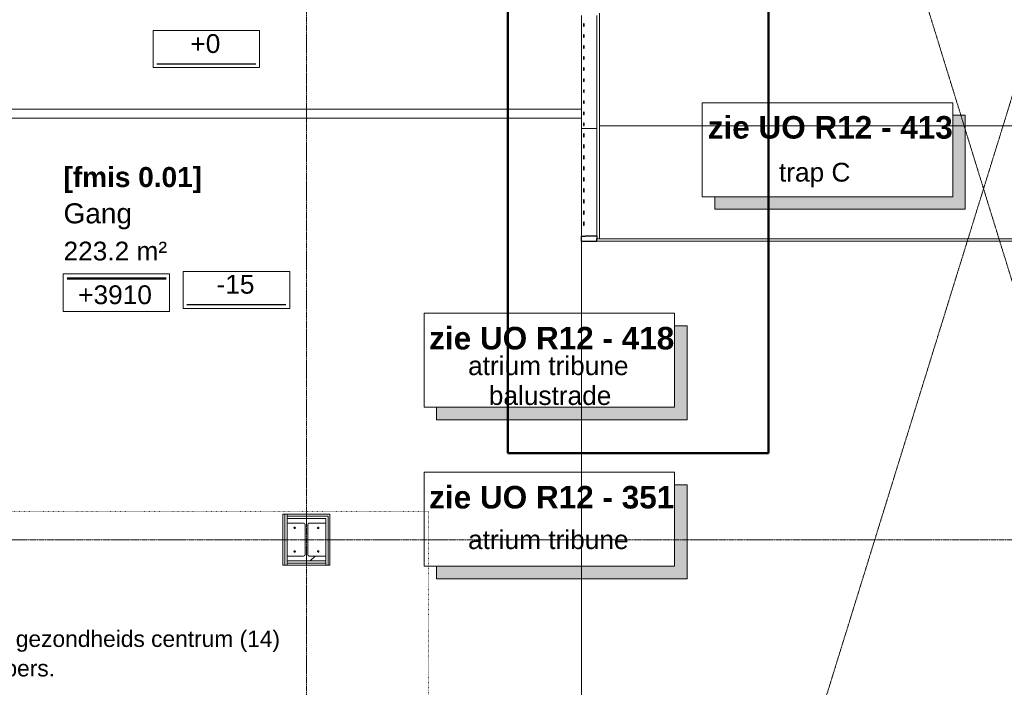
# Model space of a CAD drawing. Header units: millimetres. Extents: x 522 to 75900, y -25803 to 58941.
# Tile 31 of 134: x 20311 to 28172, y 16022 to 21348. Entities that reach past the tile are written whole.
import ezdxf

# ---------------------------------------------------------------- set-up
doc = ezdxf.new("R2010")
doc.units = ezdxf.units.MM
for name, pattern in [('Dot', [4.7625, 0, -4.7625]), ('Dot 2mm', [2, 0, -2]), ('Grid Line', [22.225, 12.7, -3.175, 3.175, -3.175]), ('Streep 1_1', [2, 1, -1])]:
    doc.linetypes.add(name, pattern=pattern)
for name, color, linetype, lineweight in [('00_Algemeen', 7, 'Dot', 9), ('22_Metselwerk', 7, 'Continuous', 9), ('25_Metaalconstructiewerk', 7, 'Continuous', 9), ('30_Kozijnen-ramen-deuren', 7, 'Continuous', 9), ('42_Dekvloeren en vloersystemen', 7, 'Continuous', 9)]:
    doc.layers.add(name, color=color, linetype=linetype, lineweight=lineweight)
doc.styles.add('Arial_1', font='arial.ttf', dxfattribs={"height": 130})
doc.styles.add('Arial_2', font='arial.ttf', dxfattribs={"height": 160})
doc.styles.add('Arial_3', font='arial.ttf', dxfattribs={"height": 150})
doc.styles.add('Arial_B_1', font='arialbd.ttf', dxfattribs={"height": 160})
doc.styles.add('Arial_B_2', font='arialbd.ttf', dxfattribs={"height": 180})
pattern_1 = [(90, (0, 0), (-200, 1e-14), [])]

# ---------------------------------------------------------------- blocks, each defined once
blk = doc.blocks.new('28_SCO_TLB_IN_steel S355_HEM - HE300M-3291567-100 - Plattegrond - Begane grond')
at = {"layer": '25_Metaalconstructiewerk', "lineweight": 13}
h = blk.add_hatch(dxfattribs=at)
h.set_pattern_fill('FP_126', color=256, style=0, pattern_type=2)
h.set_pattern_definition([(45, (-22600, -17200), (-500, 500), []), (45, (-22430, -17200), (-500, 500), []), (45, (-22420, -17200), (-500, 500), []), (45, (-22410, -17200), (-500, 500), []), (45, (-22400, -17200), (-500, 500), []), (45, (-22390, -17200), (-500, 500), []), (45, (-22380, -17200), (-500, 500), []), (45, (-22370, -17200), (-500, 500), [])])
h.paths.add_polyline_path([(155, -170), (155, -131), (22.5, -131), (14, -127.5), (10.5, -119), (10.5, 119), (14, 127.5), (22.5, 131), (155, 131), (155, 170), (-155, 170), (-155, 131), (-22.5, 131), (-14, 127.5), (-10.5, 119), (-10.5, -119), (-14, -127.5), (-22.5, -131), (-155, -131), (-155, -170), (108.8, -170)], flags=0)
for p, q in [((155, 170), (-155, 170)), ((-155, 170), (-155, 131)), ((155, 131), (155, 170)), ((-155, 131), (-22.5, 131)), ((-10.5, 119), (-10.5, -119)), ((10.5, -119), (10.5, 119)), ((22.5, 131), (155, 131)), ((-22.5, -131), (-155, -131)), ((-155, -131), (-155, -170)), ((155, -131), (22.5, -131)), ((155, -170), (155, -131)), ((-155, -170), (155, -170))]:
    blk.add_line(p, q, dxfattribs=at)
for centre, start, end in [((-22.5, 119), 0, 90), ((22.5, 119), 90, 180), ((-22.5, -119), 270, 0), ((22.5, -119), 180, 270)]:
    blk.add_arc(centre, 12, start, end, dxfattribs=at)
blk = doc.blocks.new('28_ARC_staal - bevestiging - voetplaat 4 ankers lxbxt_f - 500x500x20 stelruimte 20 200-200 inboordiepte 500-3222366-100 - Plattegrond - Begane grond')
at = {"layer": '25_Metaalconstructiewerk', "lineweight": 13}
for centre, start, end in [((-93.9, 93.9), 0, 180), ((-93.9, 93.9), 180, 360), ((93.9, 93.9), 0, 180), ((93.9, 93.9), 180, 360), ((-93.9, -93.9), 0, 180), ((-93.9, -93.9), 180, 360), ((93.9, -93.9), 0, 180), ((93.9, -93.9), 180, 360)]:
    blk.add_arc(centre, 6, start, end, dxfattribs=at)
blk = doc.blocks.new('FRA_R12_AWT_CON_Betonwerk_R20_rvt-1-100 - Plattegrond - Begane grond')
at = {"lineweight": 13}
blk.add_blockref('28_SCO_TLB_IN_steel S355_HEM - HE300M-3291567-100 - Plattegrond - Begane grond', (22600, 17200), dxfattribs=at)
at = {"lineweight": 13, "rotation": 89.99999999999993}
blk.add_blockref('28_ARC_staal - bevestiging - voetplaat 4 ankers lxbxt_f - 500x500x20 stelruimte 20 200-200 inboordiepte 500-3222366-100 - Plattegrond - Begane grond', (22600, 17200), dxfattribs=at)
blk = doc.blocks.new('Rectangular Mullion - 34RAIm_125x40-8614695-100 - Plattegrond - Begane grond')
at = {"layer": '30_Kozijnen-ramen-deuren', "lineweight": 25}
for p, q in [((0, 20), (-40, 20)), ((-40, 20), (-40, -10)), ((0, 20), (0, -105)), ((-40, -105), (-40, -10)), ((-40, -105), (-20, -105)), ((0, -105), (-20, -105))]:
    blk.add_line(p, q, dxfattribs=at)
blk = doc.blocks.new('Rectangular Mullion - 34RAIm_125x40-6317723-100 - Plattegrond - Begane grond')
at = {"layer": '30_Kozijnen-ramen-deuren'}
for p, q in [((24795, 20480), (24795, 21380)), ((24920, 20480), (24920, 21380)), ((24920, 20480), (24795, 20480))]:
    blk.add_line(p, q, dxfattribs=at)
blk = doc.blocks.new('Rectangular Mullion - 34RAIm_125x40-V34-100 - Plattegrond - Begane grond')
at = {"layer": '30_Kozijnen-ramen-deuren'}
for p, q in [((24795, 19620), (24795, 20480)), ((24920, 19620), (24920, 20480))]:
    blk.add_line(p, q, dxfattribs=at)
blk = doc.blocks.new('24_STR_tribune-beton prefab - 24_STR_tribune-beton prefab-breedte 3765mm-optrede 500mm-aantrede 900mm-notch 900mm-6610874-100 - Plattegrond - Begane grond')
at = {"layer": '30_Kozijnen-ramen-deuren'}
for p, q in [((-1882.5, 0), (-1882.5, 900)), ((1882.5, 0), (1882.5, 900)), ((1882.5, 0), (-1882.5, 0))]:
    blk.add_line(p, q, dxfattribs=at)
blk = doc.blocks.new('34_RAI_balustrade_stair_C L1-2 - 34_RAI_balustrade_stair_C - L1-2-8787965-100 - Plattegrond - Begane grond')
at = {"layer": '30_Kozijnen-ramen-deuren'}
for p, q in [((-3.5, 1722.1), (-3.5, 1720.9)), ((-3.5, 1711.1), (-3.5, 1709.9)), ((3.5, 1720.9), (3.5, 1722.1)), ((3.5, 1709.9), (3.5, 1711.1)), ((-3.5, 1634.1), (-3.5, 1632.9)), ((-3.5, 1623.1), (-3.5, 1621.9)), ((3.5, 1632.9), (3.5, 1634.1)), ((3.5, 1621.9), (3.5, 1623.1)), ((-3.5, 1546.1), (-3.5, 1544.9)), ((-3.5, 1535.1), (-3.5, 1533.9)), ((3.5, 1544.9), (3.5, 1546.1)), ((3.5, 1533.9), (3.5, 1535.1)), ((-3.5, 1458.1), (-3.5, 1456.9)), ((-3.5, 1447.1), (-3.5, 1445.9)), ((3.5, 1456.9), (3.5, 1458.1)), ((3.5, 1445.9), (3.5, 1447.1)), ((-3.5, 1370.1), (-3.5, 1368.9)), ((-3.5, 1359.1), (-3.5, 1357.9)), ((3.5, 1368.9), (3.5, 1370.1)), ((3.5, 1357.9), (3.5, 1359.1)), ((-3.5, 1282.1), (-3.5, 1280.9)), ((-3.5, 1271.1), (-3.5, 1269.9)), ((3.5, 1280.9), (3.5, 1282.1)), ((3.5, 1269.9), (3.5, 1271.1)), ((-3.5, 1194.1), (-3.5, 1192.9)), ((-3.5, 1183.1), (-3.5, 1181.9)), ((3.5, 1192.9), (3.5, 1194.1)), ((3.5, 1181.9), (3.5, 1183.1)), ((-3.5, 1106.1), (-3.5, 1104.9)), ((3.5, 1104.9), (3.5, 1106.1)), ((-3.5, 1095.1), (-3.5, 1093.9)), ((3.5, 1093.9), (3.5, 1095.1)), ((-3.5, 1018.1), (-3.5, 1016.9)), ((-3.5, 1007.1), (-3.5, 1005.9)), ((3.5, 1016.9), (3.5, 1018.1)), ((3.5, 1005.9), (3.5, 1007.1)), ((-3.5, 930.1), (-3.5, 928.9)), ((-3.5, 919.1), (-3.5, 917.9)), ((3.5, 928.9), (3.5, 930.1)), ((3.5, 917.9), (3.5, 919.1)), ((-3.5, 845.1), (-3.5, 840.9)), ((-3.5, 831.1), (-3.5, 826.9)), ((3.5, 840.9), (3.5, 845.1)), ((3.5, 826.9), (3.5, 831.1)), ((-3.5, 757.1), (-3.5, 752.9)), ((-3.5, 743.1), (-3.5, 738.9)), ((3.5, 752.9), (3.5, 757.1)), ((3.5, 738.9), (3.5, 743.1)), ((-3.5, 669.1), (-3.5, 664.9)), ((-3.5, 655.1), (-3.5, 650.9)), ((3.5, 664.9), (3.5, 669.1)), ((3.5, 650.9), (3.5, 655.1)), ((-3.5, 581.1), (-3.5, 576.9)), ((-3.5, 567.1), (-3.5, 562.9)), ((3.5, 576.9), (3.5, 581.1)), ((3.5, 562.9), (3.5, 567.1)), ((-3.5, 493.1), (-3.5, 488.9)), ((-3.5, 479.1), (-3.5, 474.9)), ((3.5, 488.9), (3.5, 493.1)), ((3.5, 474.9), (3.5, 479.1)), ((-3.5, 405.1), (-3.5, 400.9)), ((3.5, 400.9), (3.5, 405.1)), ((-3.5, 391.1), (-3.5, 386.9)), ((-3.5, 317.1), (-3.5, 312.9)), ((3.5, 386.9), (3.5, 391.1)), ((3.5, 312.9), (3.5, 317.1)), ((-3.5, 303.1), (-3.5, 298.9)), ((3.5, 298.9), (3.5, 303.1)), ((-3.5, 229.1), (-3.5, 224.9)), ((-3.5, 215.1), (-3.5, 210.9)), ((3.5, 224.9), (3.5, 229.1)), ((3.5, 210.9), (3.5, 215.1)), ((-3.5, 141.1), (-3.5, 136.9)), ((-3.5, 127.1), (-3.5, 122.9)), ((3.5, 136.9), (3.5, 141.1)), ((3.5, 122.9), (3.5, 127.1))]:
    blk.add_line(p, q, dxfattribs=at)
at = {"layer": '30_Kozijnen-ramen-deuren', "lineweight": 25, "flags": 128}
for points in [[(3.5, 1722.1), (3.4, 1722.9), (3.1, 1723.7), (2.6, 1724.4), (2, 1725), (1.2, 1725.4), (0.4, 1725.6), (-0.4, 1725.6), (-1.2, 1725.4), (-2, 1725), (-2.6, 1724.4), (-3.1, 1723.7), (-3.4, 1722.9), (-3.5, 1722.1)], [(-3.5, 1722.1), (-3.4, 1721.3), (-3.1, 1720.5), (-2.6, 1719.8), (-2, 1719.2), (-1.2, 1718.8), (-0.4, 1718.6), (0.4, 1718.6), (1.2, 1718.8), (2, 1719.2), (2.6, 1719.8), (3.1, 1720.5), (3.4, 1721.3), (3.5, 1722.1)], [(3.5, 1709.9), (3.4, 1710.7), (3.1, 1711.5), (2.6, 1712.2), (2, 1712.8), (1.2, 1713.2), (0.4, 1713.4), (-0.4, 1713.4), (-1.2, 1713.2), (-2, 1712.8), (-2.6, 1712.2), (-3.1, 1711.5), (-3.4, 1710.7), (-3.5, 1709.9)], [(-3.5, 1709.9), (-3.4, 1709.1), (-3.1, 1708.3), (-2.6, 1707.6), (-2, 1707), (-1.2, 1706.6), (-0.4, 1706.4), (0.4, 1706.4), (1.2, 1706.6), (2, 1707), (2.6, 1707.6), (3.1, 1708.3), (3.4, 1709.1), (3.5, 1709.9)], [(3.5, 1634.1), (3.4, 1634.9), (3.1, 1635.7), (2.6, 1636.4), (2, 1637), (1.2, 1637.4), (0.4, 1637.6), (-0.4, 1637.6), (-1.2, 1637.4), (-2, 1637), (-2.6, 1636.4), (-3.1, 1635.7), (-3.4, 1634.9), (-3.5, 1634.1)], [(-3.5, 1634.1), (-3.4, 1633.3), (-3.1, 1632.5), (-2.6, 1631.8), (-2, 1631.2), (-1.2, 1630.8), (-0.4, 1630.6), (0.4, 1630.6), (1.2, 1630.8), (2, 1631.2), (2.6, 1631.8), (3.1, 1632.5), (3.4, 1633.3), (3.5, 1634.1)], [(3.5, 1621.9), (3.4, 1622.7), (3.1, 1623.5), (2.6, 1624.2), (2, 1624.8), (1.2, 1625.2), (0.4, 1625.4), (-0.4, 1625.4), (-1.2, 1625.2), (-2, 1624.8), (-2.6, 1624.2), (-3.1, 1623.5), (-3.4, 1622.7), (-3.5, 1621.9)], [(-3.5, 1621.9), (-3.4, 1621.1), (-3.1, 1620.3), (-2.6, 1619.6), (-2, 1619), (-1.2, 1618.6), (-0.4, 1618.4), (0.4, 1618.4), (1.2, 1618.6), (2, 1619), (2.6, 1619.6), (3.1, 1620.3), (3.4, 1621.1), (3.5, 1621.9)], [(3.5, 1546.1), (3.4, 1546.9), (3.1, 1547.7), (2.6, 1548.4), (2, 1549), (1.2, 1549.4), (0.4, 1549.6), (-0.4, 1549.6), (-1.2, 1549.4), (-2, 1549), (-2.6, 1548.4), (-3.1, 1547.7), (-3.4, 1546.9), (-3.5, 1546.1)], [(-3.5, 1546.1), (-3.4, 1545.3), (-3.1, 1544.5), (-2.6, 1543.8), (-2, 1543.2), (-1.2, 1542.8), (-0.4, 1542.6), (0.4, 1542.6), (1.2, 1542.8), (2, 1543.2), (2.6, 1543.8), (3.1, 1544.5), (3.4, 1545.3), (3.5, 1546.1)], [(3.5, 1533.9), (3.4, 1534.7), (3.1, 1535.5), (2.6, 1536.2), (2, 1536.8), (1.2, 1537.2), (0.4, 1537.4), (-0.4, 1537.4), (-1.2, 1537.2), (-2, 1536.8), (-2.6, 1536.2), (-3.1, 1535.5), (-3.4, 1534.7), (-3.5, 1533.9)], [(-3.5, 1533.9), (-3.4, 1533.1), (-3.1, 1532.3), (-2.6, 1531.6), (-2, 1531), (-1.2, 1530.6), (-0.4, 1530.4), (0.4, 1530.4), (1.2, 1530.6), (2, 1531), (2.6, 1531.6), (3.1, 1532.3), (3.4, 1533.1), (3.5, 1533.9)], [(3.5, 1458.1), (3.4, 1458.9), (3.1, 1459.7), (2.6, 1460.4), (2, 1461), (1.2, 1461.4), (0.4, 1461.6), (-0.4, 1461.6), (-1.2, 1461.4), (-2, 1461), (-2.6, 1460.4), (-3.1, 1459.7), (-3.4, 1458.9), (-3.5, 1458.1)], [(-3.5, 1458.1), (-3.4, 1457.3), (-3.1, 1456.5), (-2.6, 1455.8), (-2, 1455.2), (-1.2, 1454.8), (-0.4, 1454.6), (0.4, 1454.6), (1.2, 1454.8), (2, 1455.2), (2.6, 1455.8), (3.1, 1456.5), (3.4, 1457.3), (3.5, 1458.1)], [(3.5, 1445.9), (3.4, 1446.7), (3.1, 1447.5), (2.6, 1448.2), (2, 1448.8), (1.2, 1449.2), (0.4, 1449.4), (-0.4, 1449.4), (-1.2, 1449.2), (-2, 1448.8), (-2.6, 1448.2), (-3.1, 1447.5), (-3.4, 1446.7), (-3.5, 1445.9)], [(-3.5, 1445.9), (-3.4, 1445.1), (-3.1, 1444.3), (-2.6, 1443.6), (-2, 1443), (-1.2, 1442.6), (-0.4, 1442.4), (0.4, 1442.4), (1.2, 1442.6), (2, 1443), (2.6, 1443.6), (3.1, 1444.3), (3.4, 1445.1), (3.5, 1445.9)], [(3.5, 1370.1), (3.4, 1370.9), (3.1, 1371.7), (2.6, 1372.4), (2, 1373), (1.2, 1373.4), (0.4, 1373.6), (-0.4, 1373.6), (-1.2, 1373.4), (-2, 1373), (-2.6, 1372.4), (-3.1, 1371.7), (-3.4, 1370.9), (-3.5, 1370.1)], [(-3.5, 1370.1), (-3.4, 1369.3), (-3.1, 1368.5), (-2.6, 1367.8), (-2, 1367.2), (-1.2, 1366.8), (-0.4, 1366.6), (0.4, 1366.6), (1.2, 1366.8), (2, 1367.2), (2.6, 1367.8), (3.1, 1368.5), (3.4, 1369.3), (3.5, 1370.1)], [(3.5, 1357.9), (3.4, 1358.7), (3.1, 1359.5), (2.6, 1360.2), (2, 1360.8), (1.2, 1361.2), (0.4, 1361.4), (-0.4, 1361.4), (-1.2, 1361.2), (-2, 1360.8), (-2.6, 1360.2), (-3.1, 1359.5), (-3.4, 1358.7), (-3.5, 1357.9)], [(-3.5, 1357.9), (-3.4, 1357.1), (-3.1, 1356.3), (-2.6, 1355.6), (-2, 1355), (-1.2, 1354.6), (-0.4, 1354.4), (0.4, 1354.4), (1.2, 1354.6), (2, 1355), (2.6, 1355.6), (3.1, 1356.3), (3.4, 1357.1), (3.5, 1357.9)], [(3.5, 1282.1), (3.4, 1282.9), (3.1, 1283.7), (2.6, 1284.4), (2, 1285), (1.2, 1285.4), (0.4, 1285.6), (-0.4, 1285.6), (-1.2, 1285.4), (-2, 1285), (-2.6, 1284.4), (-3.1, 1283.7), (-3.4, 1282.9), (-3.5, 1282.1)], [(-3.5, 1282.1), (-3.4, 1281.3), (-3.1, 1280.5), (-2.6, 1279.8), (-2, 1279.2), (-1.2, 1278.8), (-0.4, 1278.6), (0.4, 1278.6), (1.2, 1278.8), (2, 1279.2), (2.6, 1279.8), (3.1, 1280.5), (3.4, 1281.3), (3.5, 1282.1)], [(3.5, 1269.9), (3.4, 1270.7), (3.1, 1271.5), (2.6, 1272.2), (2, 1272.8), (1.2, 1273.2), (0.4, 1273.4), (-0.4, 1273.4), (-1.2, 1273.2), (-2, 1272.8), (-2.6, 1272.2), (-3.1, 1271.5), (-3.4, 1270.7), (-3.5, 1269.9)], [(-3.5, 1269.9), (-3.4, 1269.1), (-3.1, 1268.3), (-2.6, 1267.6), (-2, 1267), (-1.2, 1266.6), (-0.4, 1266.4), (0.4, 1266.4), (1.2, 1266.6), (2, 1267), (2.6, 1267.6), (3.1, 1268.3), (3.4, 1269.1), (3.5, 1269.9)], [(3.5, 1194.1), (3.4, 1194.9), (3.1, 1195.7), (2.6, 1196.4), (2, 1197), (1.2, 1197.4), (0.4, 1197.6), (-0.4, 1197.6), (-1.2, 1197.4), (-2, 1197), (-2.6, 1196.4), (-3.1, 1195.7), (-3.4, 1194.9), (-3.5, 1194.1)], [(-3.5, 1194.1), (-3.4, 1193.3), (-3.1, 1192.5), (-2.6, 1191.8), (-2, 1191.2), (-1.2, 1190.8), (-0.4, 1190.6), (0.4, 1190.6), (1.2, 1190.8), (2, 1191.2), (2.6, 1191.8), (3.1, 1192.5), (3.4, 1193.3), (3.5, 1194.1)], [(3.5, 1181.9), (3.4, 1182.7), (3.1, 1183.5), (2.6, 1184.2), (2, 1184.8), (1.2, 1185.2), (0.4, 1185.4), (-0.4, 1185.4), (-1.2, 1185.2), (-2, 1184.8), (-2.6, 1184.2), (-3.1, 1183.5), (-3.4, 1182.7), (-3.5, 1181.9)], [(-3.5, 1181.9), (-3.4, 1181.1), (-3.1, 1180.3), (-2.6, 1179.6), (-2, 1179), (-1.2, 1178.6), (-0.4, 1178.4), (0.4, 1178.4), (1.2, 1178.6), (2, 1179), (2.6, 1179.6), (3.1, 1180.3), (3.4, 1181.1), (3.5, 1181.9)], [(3.5, 1106.1), (3.4, 1106.9), (3.1, 1107.7), (2.6, 1108.4), (2, 1109), (1.2, 1109.4), (0.4, 1109.6), (-0.4, 1109.6), (-1.2, 1109.4), (-2, 1109), (-2.6, 1108.4), (-3.1, 1107.7), (-3.4, 1106.9), (-3.5, 1106.1)], [(-3.5, 1106.1), (-3.4, 1105.3), (-3.1, 1104.5), (-2.6, 1103.8), (-2, 1103.2), (-1.2, 1102.8), (-0.4, 1102.6), (0.4, 1102.6), (1.2, 1102.8), (2, 1103.2), (2.6, 1103.8), (3.1, 1104.5), (3.4, 1105.3), (3.5, 1106.1)], [(3.5, 1093.9), (3.4, 1094.7), (3.1, 1095.5), (2.6, 1096.2), (2, 1096.8), (1.2, 1097.2), (0.4, 1097.4), (-0.4, 1097.4), (-1.2, 1097.2), (-2, 1096.8), (-2.6, 1096.2), (-3.1, 1095.5), (-3.4, 1094.7), (-3.5, 1093.9)], [(-3.5, 1093.9), (-3.4, 1093.1), (-3.1, 1092.3), (-2.6, 1091.6), (-2, 1091), (-1.2, 1090.6), (-0.4, 1090.4), (0.4, 1090.4), (1.2, 1090.6), (2, 1091), (2.6, 1091.6), (3.1, 1092.3), (3.4, 1093.1), (3.5, 1093.9)], [(3.5, 1018.1), (3.4, 1018.9), (3.1, 1019.7), (2.6, 1020.4), (2, 1021), (1.2, 1021.4), (0.4, 1021.6), (-0.4, 1021.6), (-1.2, 1021.4), (-2, 1021), (-2.6, 1020.4), (-3.1, 1019.7), (-3.4, 1018.9), (-3.5, 1018.1)], [(-3.5, 1018.1), (-3.4, 1017.3), (-3.1, 1016.5), (-2.6, 1015.8), (-2, 1015.2), (-1.2, 1014.8), (-0.4, 1014.6), (0.4, 1014.6), (1.2, 1014.8), (2, 1015.2), (2.6, 1015.8), (3.1, 1016.5), (3.4, 1017.3), (3.5, 1018.1)], [(3.5, 1005.9), (3.4, 1006.7), (3.1, 1007.5), (2.6, 1008.2), (2, 1008.8), (1.2, 1009.2), (0.4, 1009.4), (-0.4, 1009.4), (-1.2, 1009.2), (-2, 1008.8), (-2.6, 1008.2), (-3.1, 1007.5), (-3.4, 1006.7), (-3.5, 1005.9)], [(-3.5, 1005.9), (-3.4, 1005.1), (-3.1, 1004.3), (-2.6, 1003.6), (-2, 1003), (-1.2, 1002.6), (-0.4, 1002.4), (0.4, 1002.4), (1.2, 1002.6), (2, 1003), (2.6, 1003.6), (3.1, 1004.3), (3.4, 1005.1), (3.5, 1005.9)], [(3.5, 930.1), (3.4, 930.9), (3.1, 931.7), (2.6, 932.4), (2, 933), (1.2, 933.4), (0.4, 933.6), (-0.4, 933.6), (-1.2, 933.4), (-2, 933), (-2.6, 932.4), (-3.1, 931.7), (-3.4, 930.9), (-3.5, 930.1)], [(-3.5, 930.1), (-3.4, 929.3), (-3.1, 928.5), (-2.6, 927.8), (-2, 927.2), (-1.2, 926.8), (-0.4, 926.6), (0.4, 926.6), (1.2, 926.8), (2, 927.2), (2.6, 927.8), (3.1, 928.5), (3.4, 929.3), (3.5, 930.1)], [(3.5, 917.9), (3.4, 918.7), (3.1, 919.5), (2.6, 920.2), (2, 920.8), (1.2, 921.2), (0.4, 921.4), (-0.4, 921.4), (-1.2, 921.2), (-2, 920.8), (-2.6, 920.2), (-3.1, 919.5), (-3.4, 918.7), (-3.5, 917.9)], [(-3.5, 917.9), (-3.4, 917.1), (-3.1, 916.3), (-2.6, 915.6), (-2, 915), (-1.2, 914.6), (-0.4, 914.4), (0.4, 914.4), (1.2, 914.6), (2, 915), (2.6, 915.6), (3.1, 916.3), (3.4, 917.1), (3.5, 917.9)], [(3.5, 845.1), (3.4, 846), (3.1, 846.8), (2.6, 847.5), (2, 848), (1.2, 848.4), (0.4, 848.6), (-0.4, 848.6), (-1.2, 848.4), (-2, 848), (-2.6, 847.5), (-3.1, 846.8), (-3.4, 846), (-3.5, 845.1)], [(-3.5, 845.1), (-3.4, 844.3), (-3.1, 843.5), (-2.6, 842.8), (-2, 842.3), (-1.2, 841.9), (-0.4, 841.7), (0.4, 841.7), (1.2, 841.9), (2, 842.3), (2.6, 842.8), (3.1, 843.5), (3.4, 844.3), (3.5, 845.1)], [(3.5, 826.9), (3.4, 827.7), (3.1, 828.5), (2.6, 829.2), (2, 829.7), (1.2, 830.1), (0.4, 830.3), (-0.4, 830.3), (-1.2, 830.1), (-2, 829.7), (-2.6, 829.2), (-3.1, 828.5), (-3.4, 827.7), (-3.5, 826.9)], [(-3.5, 826.9), (-3.4, 826), (-3.1, 825.2), (-2.6, 824.5), (-2, 824), (-1.2, 823.6), (-0.4, 823.4), (0.4, 823.4), (1.2, 823.6), (2, 824), (2.6, 824.5), (3.1, 825.2), (3.4, 826), (3.5, 826.9)], [(3.5, 757.1), (3.4, 758), (3.1, 758.8), (2.6, 759.5), (2, 760), (1.2, 760.4), (0.4, 760.6), (-0.4, 760.6), (-1.2, 760.4), (-2, 760), (-2.6, 759.5), (-3.1, 758.8), (-3.4, 758), (-3.5, 757.1)], [(-3.5, 757.1), (-3.4, 756.3), (-3.1, 755.5), (-2.6, 754.8), (-2, 754.3), (-1.2, 753.9), (-0.4, 753.7), (0.4, 753.7), (1.2, 753.9), (2, 754.3), (2.6, 754.8), (3.1, 755.5), (3.4, 756.3), (3.5, 757.1)], [(3.5, 738.9), (3.4, 739.7), (3.1, 740.5), (2.6, 741.2), (2, 741.7), (1.2, 742.1), (0.4, 742.3), (-0.4, 742.3), (-1.2, 742.1), (-2, 741.7), (-2.6, 741.2), (-3.1, 740.5), (-3.4, 739.7), (-3.5, 738.9)], [(-3.5, 738.9), (-3.4, 738), (-3.1, 737.2), (-2.6, 736.5), (-2, 736), (-1.2, 735.6), (-0.4, 735.4), (0.4, 735.4), (1.2, 735.6), (2, 736), (2.6, 736.5), (3.1, 737.2), (3.4, 738), (3.5, 738.9)], [(3.5, 669.1), (3.4, 670), (3.1, 670.8), (2.6, 671.5), (2, 672), (1.2, 672.4), (0.4, 672.6), (-0.4, 672.6), (-1.2, 672.4), (-2, 672), (-2.6, 671.5), (-3.1, 670.8), (-3.4, 670), (-3.5, 669.1)], [(-3.5, 669.1), (-3.4, 668.3), (-3.1, 667.5), (-2.6, 666.8), (-2, 666.3), (-1.2, 665.9), (-0.4, 665.7), (0.4, 665.7), (1.2, 665.9), (2, 666.3), (2.6, 666.8), (3.1, 667.5), (3.4, 668.3), (3.5, 669.1)], [(3.5, 650.9), (3.4, 651.7), (3.1, 652.5), (2.6, 653.2), (2, 653.7), (1.2, 654.1), (0.4, 654.3), (-0.4, 654.3), (-1.2, 654.1), (-2, 653.7), (-2.6, 653.2), (-3.1, 652.5), (-3.4, 651.7), (-3.5, 650.9)], [(-3.5, 650.9), (-3.4, 650), (-3.1, 649.2), (-2.6, 648.5), (-2, 648), (-1.2, 647.6), (-0.4, 647.4), (0.4, 647.4), (1.2, 647.6), (2, 648), (2.6, 648.5), (3.1, 649.2), (3.4, 650), (3.5, 650.9)], [(3.5, 581.1), (3.4, 582), (3.1, 582.8), (2.6, 583.5), (2, 584), (1.2, 584.4), (0.4, 584.6), (-0.4, 584.6), (-1.2, 584.4), (-2, 584), (-2.6, 583.5), (-3.1, 582.8), (-3.4, 582), (-3.5, 581.1)], [(-3.5, 581.1), (-3.4, 580.3), (-3.1, 579.5), (-2.6, 578.8), (-2, 578.3), (-1.2, 577.9), (-0.4, 577.7), (0.4, 577.7), (1.2, 577.9), (2, 578.3), (2.6, 578.8), (3.1, 579.5), (3.4, 580.3), (3.5, 581.1)], [(3.5, 562.9), (3.4, 563.7), (3.1, 564.5), (2.6, 565.2), (2, 565.7), (1.2, 566.1), (0.4, 566.3), (-0.4, 566.3), (-1.2, 566.1), (-2, 565.7), (-2.6, 565.2), (-3.1, 564.5), (-3.4, 563.7), (-3.5, 562.9)], [(-3.5, 562.9), (-3.4, 562), (-3.1, 561.2), (-2.6, 560.5), (-2, 560), (-1.2, 559.6), (-0.4, 559.4), (0.4, 559.4), (1.2, 559.6), (2, 560), (2.6, 560.5), (3.1, 561.2), (3.4, 562), (3.5, 562.9)], [(3.5, 493.1), (3.4, 494), (3.1, 494.8), (2.6, 495.5), (2, 496), (1.2, 496.4), (0.4, 496.6), (-0.4, 496.6), (-1.2, 496.4), (-2, 496), (-2.6, 495.5), (-3.1, 494.8), (-3.4, 494), (-3.5, 493.1)], [(-3.5, 493.1), (-3.4, 492.3), (-3.1, 491.5), (-2.6, 490.8), (-2, 490.3), (-1.2, 489.9), (-0.4, 489.7), (0.4, 489.7), (1.2, 489.9), (2, 490.3), (2.6, 490.8), (3.1, 491.5), (3.4, 492.3), (3.5, 493.1)], [(3.5, 474.9), (3.4, 475.7), (3.1, 476.5), (2.6, 477.2), (2, 477.7), (1.2, 478.1), (0.4, 478.3), (-0.4, 478.3), (-1.2, 478.1), (-2, 477.7), (-2.6, 477.2), (-3.1, 476.5), (-3.4, 475.7), (-3.5, 474.9)], [(-3.5, 474.9), (-3.4, 474), (-3.1, 473.2), (-2.6, 472.5), (-2, 472), (-1.2, 471.6), (-0.4, 471.4), (0.4, 471.4), (1.2, 471.6), (2, 472), (2.6, 472.5), (3.1, 473.2), (3.4, 474), (3.5, 474.9)], [(3.5, 405.1), (3.4, 406), (3.1, 406.8), (2.6, 407.5), (2, 408), (1.2, 408.4), (0.4, 408.6), (-0.4, 408.6), (-1.2, 408.4), (-2, 408), (-2.6, 407.5), (-3.1, 406.8), (-3.4, 406), (-3.5, 405.1)], [(-3.5, 405.1), (-3.4, 404.3), (-3.1, 403.5), (-2.6, 402.8), (-2, 402.3), (-1.2, 401.9), (-0.4, 401.7), (0.4, 401.7), (1.2, 401.9), (2, 402.3), (2.6, 402.8), (3.1, 403.5), (3.4, 404.3), (3.5, 405.1)], [(3.5, 386.9), (3.4, 387.7), (3.1, 388.5), (2.6, 389.2), (2, 389.7), (1.2, 390.1), (0.4, 390.3), (-0.4, 390.3), (-1.2, 390.1), (-2, 389.7), (-2.6, 389.2), (-3.1, 388.5), (-3.4, 387.7), (-3.5, 386.9)], [(-3.5, 386.9), (-3.4, 386), (-3.1, 385.2), (-2.6, 384.5), (-2, 384), (-1.2, 383.6), (-0.4, 383.4), (0.4, 383.4), (1.2, 383.6), (2, 384), (2.6, 384.5), (3.1, 385.2), (3.4, 386), (3.5, 386.9)], [(3.5, 317.1), (3.4, 318), (3.1, 318.8), (2.6, 319.5), (2, 320), (1.2, 320.4), (0.4, 320.6), (-0.4, 320.6), (-1.2, 320.4), (-2, 320), (-2.6, 319.5), (-3.1, 318.8), (-3.4, 318), (-3.5, 317.1)], [(-3.5, 317.1), (-3.4, 316.3), (-3.1, 315.5), (-2.6, 314.8), (-2, 314.3), (-1.2, 313.9), (-0.4, 313.7), (0.4, 313.7), (1.2, 313.9), (2, 314.3), (2.6, 314.8), (3.1, 315.5), (3.4, 316.3), (3.5, 317.1)], [(3.5, 298.9), (3.4, 299.7), (3.1, 300.5), (2.6, 301.2), (2, 301.7), (1.2, 302.1), (0.4, 302.3), (-0.4, 302.3), (-1.2, 302.1), (-2, 301.7), (-2.6, 301.2), (-3.1, 300.5), (-3.4, 299.7), (-3.5, 298.9)], [(-3.5, 298.9), (-3.4, 298), (-3.1, 297.2), (-2.6, 296.5), (-2, 296), (-1.2, 295.6), (-0.4, 295.4), (0.4, 295.4), (1.2, 295.6), (2, 296), (2.6, 296.5), (3.1, 297.2), (3.4, 298), (3.5, 298.9)], [(3.5, 229.1), (3.4, 230), (3.1, 230.8), (2.6, 231.5), (2, 232), (1.2, 232.4), (0.4, 232.6), (-0.4, 232.6), (-1.2, 232.4), (-2, 232), (-2.6, 231.5), (-3.1, 230.8), (-3.4, 230), (-3.5, 229.1)], [(-3.5, 229.1), (-3.4, 228.3), (-3.1, 227.5), (-2.6, 226.8), (-2, 226.3), (-1.2, 225.9), (-0.4, 225.7), (0.4, 225.7), (1.2, 225.9), (2, 226.3), (2.6, 226.8), (3.1, 227.5), (3.4, 228.3), (3.5, 229.1)], [(3.5, 210.9), (3.4, 211.7), (3.1, 212.5), (2.6, 213.2), (2, 213.7), (1.2, 214.1), (0.4, 214.3), (-0.4, 214.3), (-1.2, 214.1), (-2, 213.7), (-2.6, 213.2), (-3.1, 212.5), (-3.4, 211.7), (-3.5, 210.9)], [(-3.5, 210.9), (-3.4, 210), (-3.1, 209.2), (-2.6, 208.5), (-2, 208), (-1.2, 207.6), (-0.4, 207.4), (0.4, 207.4), (1.2, 207.6), (2, 208), (2.6, 208.5), (3.1, 209.2), (3.4, 210), (3.5, 210.9)], [(3.5, 141.1), (3.4, 142), (3.1, 142.8), (2.6, 143.5), (2, 144), (1.2, 144.4), (0.4, 144.6), (-0.4, 144.6), (-1.2, 144.4), (-2, 144), (-2.6, 143.5), (-3.1, 142.8), (-3.4, 142), (-3.5, 141.1)], [(-3.5, 141.1), (-3.4, 140.3), (-3.1, 139.5), (-2.6, 138.8), (-2, 138.3), (-1.2, 137.9), (-0.4, 137.7), (0.4, 137.7), (1.2, 137.9), (2, 138.3), (2.6, 138.8), (3.1, 139.5), (3.4, 140.3), (3.5, 141.1)], [(3.5, 122.9), (3.4, 123.7), (3.1, 124.5), (2.6, 125.2), (2, 125.7), (1.2, 126.1), (0.4, 126.3), (-0.4, 126.3), (-1.2, 126.1), (-2, 125.7), (-2.6, 125.2), (-3.1, 124.5), (-3.4, 123.7), (-3.5, 122.9)], [(-3.5, 122.9), (-3.4, 122), (-3.1, 121.2), (-2.6, 120.5), (-2, 120), (-1.2, 119.6), (-0.4, 119.4), (0.4, 119.4), (1.2, 119.6), (2, 120), (2.6, 120.5), (3.1, 121.2), (3.4, 122), (3.5, 122.9)]]:
    blk.add_lwpolyline(points, dxfattribs=at)
at = {"layer": '30_Kozijnen-ramen-deuren'}
for centre, major_axis, ratio, start_param, end_param in [((0, 1720.9), (-3.5, 0), 0.999976, 0, 3.141593), ((0, 1711.1), (3.5, 0), 0.999976, 0, 3.141593), ((0, 1720.9), (3.5, 0), 0.999976, 0.785398, 2.356194), ((0, 1711.1), (3.5, 0), 0.999976, 3.926991, 5.497787), ((0, 1632.9), (-3.5, 0), 0.999976, 0, 3.141593), ((0, 1623.1), (-3.5, 0), 0.999976, 3.141593, 6.283185), ((0, 1632.9), (3.5, 0), 0.999976, 0.785398, 2.356194), ((0, 1623.1), (3.5, 0), 0.999976, 3.926991, 5.497787), ((0, 1544.9), (-3.5, 0), 0.999976, 0, 3.141593), ((0, 1535.1), (-3.5, 0), 0.999976, 3.141593, 6.283185), ((0, 1544.9), (3.5, 0), 0.999976, 0.785398, 2.356194), ((0, 1535.1), (3.5, 0), 0.999976, 3.926991, 5.497787), ((0, 1456.9), (-3.5, 0), 0.999976, 0, 3.141593), ((0, 1447.1), (-3.5, 0), 0.999976, 3.141593, 6.283185), ((0, 1456.9), (3.5, 0), 0.999976, 0.785398, 2.356194), ((0, 1447.1), (3.5, 0), 0.999976, 3.926991, 5.497787), ((0, 1368.9), (-3.5, 0), 0.999976, 0, 3.141593), ((0, 1359.1), (-3.5, 0), 0.999976, 3.141593, 6.283185), ((0, 1368.9), (3.5, 0), 0.999976, 0.785398, 2.356194), ((0, 1359.1), (3.5, 0), 0.999976, 3.926991, 5.497787), ((0, 1280.9), (-3.5, 0), 0.999976, 0, 3.141593), ((0, 1271.1), (-3.5, 0), 0.999976, 3.141593, 6.283185), ((0, 1280.9), (3.5, 0), 0.999976, 0.785398, 2.356194), ((0, 1271.1), (3.5, 0), 0.999976, 3.926991, 5.497787), ((0, 1192.9), (3.5, 0), 0.999976, 3.141593, 6.283185), ((0, 1183.1), (-3.5, 0), 0.999976, 3.141593, 6.283185), ((0, 1192.9), (3.5, 0), 0.999976, 0.785398, 2.356194), ((0, 1183.1), (3.5, 0), 0.999976, 3.926991, 5.497787), ((0, 1104.9), (-3.5, 0), 0.999976, 0, 3.141593), ((0, 1104.9), (3.5, 0), 0.999976, 0.785398, 2.356194), ((0, 1095.1), (-3.5, 0), 0.999976, 3.141593, 6.283185), ((0, 1095.1), (3.5, 0), 0.999976, 3.926991, 5.497787), ((0, 1016.9), (3.5, 0), 0.999976, 3.141593, 6.283185), ((0, 1007.1), (-3.5, 0), 0.999976, 3.141593, 6.283185), ((0, 1016.9), (3.5, 0), 0.999976, 0.785398, 2.356194), ((0, 1007.1), (3.5, 0), 0.999976, 3.926991, 5.497787), ((0, 928.9), (-3.5, 0), 0.999976, 0, 3.141593), ((0, 919.1), (-3.5, 0), 0.999976, 3.141593, 6.283185), ((0, 928.9), (3.5, 0), 0.999976, 0.785398, 2.356194), ((0, 919.1), (3.5, 0), 0.999976, 3.926991, 5.497787), ((0, 840.9), (-3.5, 0), 0.99998, 4.974188, 6.283185), ((0, 840.9), (-3.5, 0), 0.99998, 0, 3.141593), ((0, 831.1), (-3.5, 0), 0.99998, 3.141593, 6.283185), ((0, 831.1), (3.5, 0), 0.99998, 3.141593, 4.45059), ((0, 840.9), (3.5, 0), 0.99998, 0, 1.308997), ((0, 831.1), (-3.5, 0), 0.99998, 1.832596, 3.141593), ((0, 752.9), (-3.5, 0), 0.99998, 4.974188, 6.283185), ((0, 752.9), (-3.5, 0), 0.99998, 0, 3.141593), ((0, 743.1), (-3.5, 0), 0.99998, 3.141593, 6.283185), ((0, 743.1), (3.5, 0), 0.99998, 3.141593, 4.45059), ((0, 752.9), (3.5, 0), 0.99998, 0, 1.308997), ((0, 743.1), (-3.5, 0), 0.99998, 1.832596, 3.141593), ((0, 664.9), (-3.5, 0), 0.99998, 4.974188, 6.283185), ((0, 664.9), (-3.5, 0), 0.99998, 0, 3.141593), ((0, 655.1), (-3.5, 0), 0.99998, 3.141593, 6.283185), ((0, 655.1), (3.5, 0), 0.99998, 3.141593, 4.45059), ((0, 664.9), (3.5, 0), 0.99998, 0, 1.308997), ((0, 655.1), (-3.5, 0), 0.99998, 1.832596, 3.141593), ((0, 576.9), (-3.5, 0), 0.99998, 4.974188, 6.283185), ((0, 576.9), (-3.5, 0), 0.99998, 0, 3.141593), ((0, 567.1), (3.5, 0), 0.99998, 0, 3.141593), ((0, 567.1), (3.5, 0), 0.99998, 3.141593, 4.45059), ((0, 576.9), (3.5, 0), 0.99998, 0, 1.308997), ((0, 567.1), (-3.5, 0), 0.99998, 1.832596, 3.141593), ((0, 488.9), (-3.5, 0), 0.99998, 4.974188, 6.283185), ((0, 488.9), (-3.5, 0), 0.99998, 0, 3.141593), ((0, 479.1), (-3.5, 0), 0.99998, 3.141593, 6.283185), ((0, 479.1), (3.5, 0), 0.99998, 3.141593, 4.45059), ((0, 488.9), (3.5, 0), 0.99998, 0, 1.308997), ((0, 479.1), (-3.5, 0), 0.99998, 1.832596, 3.141593), ((0, 400.9), (-3.5, 0), 0.99998, 4.974188, 6.283185), ((0, 400.9), (-3.5, 0), 0.99998, 0, 3.141593), ((0, 391.1), (-3.5, 0), 0.99998, 3.141593, 6.283185), ((0, 400.9), (3.5, 0), 0.99998, 0, 1.308997), ((0, 391.1), (3.5, 0), 0.99998, 3.141593, 4.45059), ((0, 312.9), (-3.5, 0), 0.99998, 4.974188, 6.283185), ((0, 391.1), (-3.5, 0), 0.99998, 1.832596, 3.141593), ((0, 312.9), (3.5, 0), 0.99998, 0, 1.308997), ((0, 312.9), (-3.5, 0), 0.99998, 0, 3.141593), ((0, 303.1), (-3.5, 0), 0.99998, 3.141593, 6.283185), ((0, 303.1), (3.5, 0), 0.99998, 3.141593, 4.45059), ((0, 303.1), (-3.5, 0), 0.99998, 1.832596, 3.141593), ((0, 224.9), (-3.5, 0), 0.99998, 4.974188, 6.283185), ((0, 224.9), (-3.5, 0), 0.99998, 0, 3.141593), ((0, 215.1), (-3.5, 0), 0.99998, 3.141593, 6.283185), ((0, 215.1), (3.5, 0), 0.99998, 3.141593, 4.45059), ((0, 224.9), (3.5, 0), 0.99998, 0, 1.308997), ((0, 215.1), (3.5, 0), 0.99998, 4.974188, 6.283185), ((0, 136.9), (3.5, 0), 0.99998, 1.832596, 3.141593), ((0, 136.9), (3.5, 0), 0.99998, 3.141593, 6.283185), ((0, 127.1), (-3.5, 0), 0.99998, 3.141593, 6.283185), ((0, 127.1), (3.5, 0), 0.99998, 3.141593, 4.45059), ((0, 136.9), (3.5, 0), 0.99998, 0, 1.308997), ((0, 127.1), (3.5, 0), 0.99998, 4.974188, 6.283185)]:
    blk.add_ellipse(centre, major_axis=major_axis, ratio=ratio, start_param=start_param, end_param=end_param, dxfattribs=at)
blk = doc.blocks.new('00_TAG_ROOM_roomtag - 5_ volledig met plafondhoogte-11184639-100 - Plattegrond - Begane grond')
at = {"layer": '00_Algemeen', "linetype": 'Continuous'}
for p, q in [((0, -6.637), (0, -3.637)), ((0, -3.637), (8.5, -3.637)), ((8.5, -3.637), (8.5, -6.637)), ((0.322, -3.948), (8.215, -3.948)), ((0.322, -3.971), (8.215, -3.971)), ((0.322, -3.999), (8.215, -3.999)), ((0.322, -4.032), (8.215, -4.032)), ((0.322, -4.06), (8.215, -4.06)), ((8.5, -6.637), (0, -6.637))]:
    blk.add_line(p, q, dxfattribs=at)
blk = doc.blocks.new('View Reference - small label-10801632-100 - Plattegrond - Begane grond')
at = {"layer": '00_Algemeen', "linetype": 'Continuous'}
blk.add_hatch(color=256, dxfattribs=at).paths.add_polyline_path([(10.024, -4.057), (10.024, 2.443), (11.024, 2.443), (11.024, -5.057), (-8.976, -5.057), (-8.976, -4.057)], flags=0)
for p, q in [((10.024, 3.443), (-9.976, 3.443)), ((-9.976, 3.443), (-9.976, -4.057)), ((10.024, -4.057), (10.024, 3.443)), ((11.024, 2.443), (10.024, 2.443)), ((10.024, 2.443), (10.024, -4.057)), ((11.024, -5.057), (11.024, 2.443)), ((-9.976, -4.057), (10.024, -4.057)), ((10.024, -4.057), (-8.976, -4.057)), ((-8.976, -4.057), (-8.976, -5.057)), ((-8.976, -5.057), (11.024, -5.057))]:
    blk.add_line(p, q, dxfattribs=at)
blk = doc.blocks.new('Spot Elevations - kader_3x8_5mm _1_8mm_-8745383-100 - Plattegrond - Begane grond')
at = {"layer": '00_Algemeen', "linetype": 'Continuous'}
for p, q in [((0, -0.3), (0, 2.65)), ((0, 2.65), (8.5, 2.65)), ((8.5, 2.65), (8.5, -0.3)), ((8.5, -0.3), (0, -0.3))]:
    blk.add_line(p, q, dxfattribs=at)
at = {"layer": '00_Algemeen', "linetype": 'Continuous', "lineweight": 25}
blk.add_line((0.3, 0), (8.2, 0), dxfattribs=at)
blk = doc.blocks.new('00_TAG-VIEW_schaduw-fake_BAR - small label-7498125-100 - Plattegrond - Begane grond')
at = {"layer": '00_Algemeen', "linetype": 'Continuous'}
blk.add_hatch(color=256, dxfattribs=at).paths.add_polyline_path([(10.024, -4.258), (10.024, 2.242), (11.024, 2.242), (11.024, -5.258), (-8.976, -5.258), (-8.976, -4.258)], flags=0)
for p, q in [((10.024, 3.242), (-9.976, 3.242)), ((-9.976, 3.242), (-9.976, -4.258)), ((10.024, -4.258), (10.024, 3.242)), ((11.024, 2.242), (10.024, 2.242)), ((10.024, 2.242), (10.024, -4.258)), ((11.024, -5.258), (11.024, 2.242)), ((-9.976, -4.258), (10.024, -4.258)), ((10.024, -4.258), (-8.976, -4.258)), ((-8.976, -4.258), (-8.976, -5.258)), ((-8.976, -5.258), (11.024, -5.258))]:
    blk.add_line(p, q, dxfattribs=at)

msp = doc.modelspace()

# ---------------------------------------------------------------- hatches: boundary and pattern name
at = {"layer": '22_Metselwerk', "true_color": 0x808080}
h = msp.add_hatch(dxfattribs=at)
h.set_pattern_fill('FP_391', color=8, style=0, pattern_type=2)
h.set_pattern_definition(pattern_1)
h.paths.add_polyline_path([(22755, 17388), (22773, 17388), (22773, 17403), (22445, 17403), (22445, 17388)], flags=0)
h = msp.add_hatch(dxfattribs=at)
h.set_pattern_fill('FP_391', color=8, style=0, pattern_type=2)
h.set_pattern_definition(pattern_1)
h.paths.add_polyline_path([(22577.5, 17370), (22755, 17370), (22755, 17388), (22445, 17388), (22445, 17370)], flags=0)
h = msp.add_hatch(dxfattribs=at)
h.set_pattern_fill('FP_391', color=8, style=0, pattern_type=2)
h.set_pattern_definition(pattern_1)
h.paths.add_polyline_path([(22755, 17012), (22755, 17030), (22445, 17030), (22445, 17012), (22708.8, 17012)], flags=0)
h = msp.add_hatch(dxfattribs=at)
h.set_pattern_fill('FP_391', color=8, style=0, pattern_type=2)
h.set_pattern_definition(pattern_1)
h.paths.add_polyline_path([(22445, 16997), (22755, 16997), (22755, 17012), (22445, 17012)], flags=0)

# ---------------------------------------------------------------- linework, layer by layer
at = {"layer": '00_Algemeen', "color": 16, "linetype": 'Grid Line', "true_color": 0x800000}
for p, q in [((22600, 4084), (22600, 58341)), ((5086.3, 17200), (57181.4, 17200))]:
    msp.add_line(p, q, dxfattribs=at)
at = {"layer": '00_Algemeen', "linetype": 'Streep 1_1'}
for p, q in [((24750, 9502.4), (31225, 30375)), ((31253.8, 9490), (25210, 29048.3))]:
    msp.add_line(p, q, dxfattribs=at)
at = {"layer": '00_Algemeen', "linetype": 'Continuous', "lineweight": 50}
for p, q in [((24209.3, 17889.5), (24209.3, 24734.5)), ((26289.3, 17889.5), (26289.3, 24734.5)), ((26289.3, 17889.5), (24209.3, 17889.5))]:
    msp.add_line(p, q, dxfattribs=at)
at = {"layer": '00_Algemeen', "linetype": 'Dot 2mm'}
for p, q in [((19000, 17425), (23575, 17425)), ((23575, 17425), (23575, 14425))]:
    msp.add_line(p, q, dxfattribs=at)
at = {"layer": '22_Metselwerk'}
for p, q in [((22412, 17403), (22412, 16997)), ((22788, 17403), (22412, 17403)), ((22427, 16997), (22427, 17403)), ((22445, 17370), (22445, 17403)), ((22445, 17388), (22773, 17388)), ((22773, 17388), (22773, 16997)), ((22788, 16997), (22788, 17403)), ((22445, 17069), (22445, 17331)), ((22755, 17331), (22755, 17069)), ((22412, 16997), (22788, 16997)), ((22445, 16997), (22445, 17030)), ((22755, 17012), (22445, 17012)), ((22755, 16997), (22755, 17030))]:
    msp.add_line(p, q, dxfattribs=at)
at = {"layer": '42_Dekvloeren en vloersystemen', "color": 7, "true_color": 0xffffff}
for p, q in [((24795, 20635), (10125, 20635)), ((24795, 20561.5), (10125, 20561.5)), ((24795, 19580), (24795, 11917.3)), ((24920, 19600), (24940, 19600)), ((24940, 19600), (24920, 19600)), ((31225, 19580), (24920, 19580))]:
    msp.add_line(p, q, dxfattribs=at)

# ---------------------------------------------------------------- block references
at = {"lineweight": 5}
msp.add_blockref('FRA_R12_AWT_CON_Betonwerk_R20_rvt-1-100 - Plattegrond - Begane grond', (0, 0), dxfattribs=at)
at = {"layer": '00_Algemeen', "linetype": 'Continuous'}
for name, p, xscale, yscale, zscale in [('Spot Elevations - kader_3x8_5mm _1_8mm_-8745383-100 - Plattegrond - Begane grond', (21375.8, 20995.3), 99.99999999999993, 99.99999999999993, 99.99999999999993), ('View Reference - small label-10801632-100 - Plattegrond - Begane grond', (26757.6, 20341.1), 99.99999999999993, 99.99999999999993, 99.99999999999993), ('Spot Elevations - kader_3x8_5mm _1_8mm_-8745383-100 - Plattegrond - Begane grond', (21616.4, 19075.3), 99.99999999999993, 99.99999999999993, 99.99999999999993), ('00_TAG_ROOM_roomtag - 5_ volledig met plafondhoogte-11184639-100 - Plattegrond - Begane grond', (20657.7, 19683.1), 99.99999999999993, 99.99999999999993, 99.99999999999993), ('00_TAG-VIEW_schaduw-fake_BAR - small label-7498125-100 - Plattegrond - Begane grond', (24536.9, 18682.5), 100, 100, 100), ('00_TAG-VIEW_schaduw-fake_BAR - small label-7498125-100 - Plattegrond - Begane grond', (24536.9, 17413.8), 100, 100, 100)]:
    msp.add_blockref(name, p, dxfattribs=dict(at, xscale=xscale, yscale=yscale, zscale=zscale))
at = {"layer": '30_Kozijnen-ramen-deuren'}
for name, p in [('24_STR_tribune-beton prefab - 24_STR_tribune-beton prefab-breedte 3765mm-optrede 500mm-aantrede 900mm-notch 900mm-6610874-100 - Plattegrond - Begane grond', (26822.5, 20500)), ('Rectangular Mullion - 34RAIm_125x40-6317723-100 - Plattegrond - Begane grond', (0, 0)), ('34_RAI_balustrade_stair_C L1-2 - 34_RAI_balustrade_stair_C - L1-2-8787965-100 - Plattegrond - Begane grond', (24815, 19589.6)), ('Rectangular Mullion - 34RAIm_125x40-V34-100 - Plattegrond - Begane grond', (0, 0)), ('24_STR_tribune-beton prefab - 24_STR_tribune-beton prefab-breedte 3765mm-optrede 500mm-aantrede 900mm-notch 900mm-6610874-100 - Plattegrond - Begane grond', (26822.5, 19600))]:
    msp.add_blockref(name, p, dxfattribs=at)
at = {"layer": '30_Kozijnen-ramen-deuren', "lineweight": 25, "extrusion": (0, 0, -1), "rotation": 270.0000000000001}
msp.add_blockref('Rectangular Mullion - 34RAIm_125x40-8614695-100 - Plattegrond - Begane grond', (-24815, 19580), dxfattribs=at)

# ---------------------------------------------------------------- texts
at = {"layer": '00_Algemeen', "linetype": 'Continuous', "char_height": 150, "attachment_point": 1, "line_spacing_factor": 0.941778, "style": 'Arial_3'}
for s, insert, width in [('+0', (21673.8, 21232.4), 284.645), ('-15', (21882.2, 19312.4), 361.775)]:
    msp.add_mtext(s, dxfattribs=dict(at, insert=insert, width=width))
at = {"layer": '00_Algemeen', "linetype": 'Continuous', "lineweight": 50, "insert": (25804.1, 20579.2), "char_height": 180, "width": 2316.877, "attachment_point": 1, "style": 'Arial_B_2'}
msp.add_mtext('zie UO R12 - 413', dxfattribs=at)
at = {"layer": '00_Algemeen', "linetype": 'Continuous', "attachment_point": 1}
for s, insert, char_height, width, style in [('trap C', (26372.8, 20206.2), 150, 689.451, 'Arial_3'), ('Gang', (20660.7, 19883), 160, 665.401, 'Arial_2'), ('223.2 m²', (20660.7, 19577.1), 150, 1026.16, 'Arial_3'), ('223.2 m²', (20660.7, 19577.1), 150, 1026.16, 'Arial_3'), ('+3910', (20777.9, 19228.6), 150, 729.536, 'Arial_3'), ('zie UO R12 - 418', (23580.4, 18897.4), 180, 2316.877, 'Arial_B_2'), ('atrium tribune', (23890.9, 18662.7), 150, 1563.291, 'Arial_3'), ('balustrade', (24056.2, 18424.6), 150, 1170.464, 'Arial_3'), ('zie UO R12 - 351', (23580.4, 17628.7), 180, 2316.877, 'Arial_B_2'), ('atrium tribune', (23890.9, 17275), 150, 1563.291, 'Arial_3'), ('Front office gezondheids centrum (14)', (19320.9, 16474.3), 130, 3679.746, 'Arial_1'), ('14.0 m²  4 pers.', (19320.9, 16239.2), 130, 1539.24, 'Arial_1')]:
    msp.add_mtext(s, dxfattribs=dict(at, insert=insert, char_height=char_height, width=width, style=style))
at = {"layer": '00_Algemeen', "color": 5, "linetype": 'Continuous', "true_color": 0x0000ff, "insert": (20660.7, 20172.4), "char_height": 160, "width": 1378.902, "attachment_point": 1, "style": 'Arial_B_1'}
msp.add_mtext('[fmis 0.01]', dxfattribs=at)

doc.saveas('drawing.dxf')
